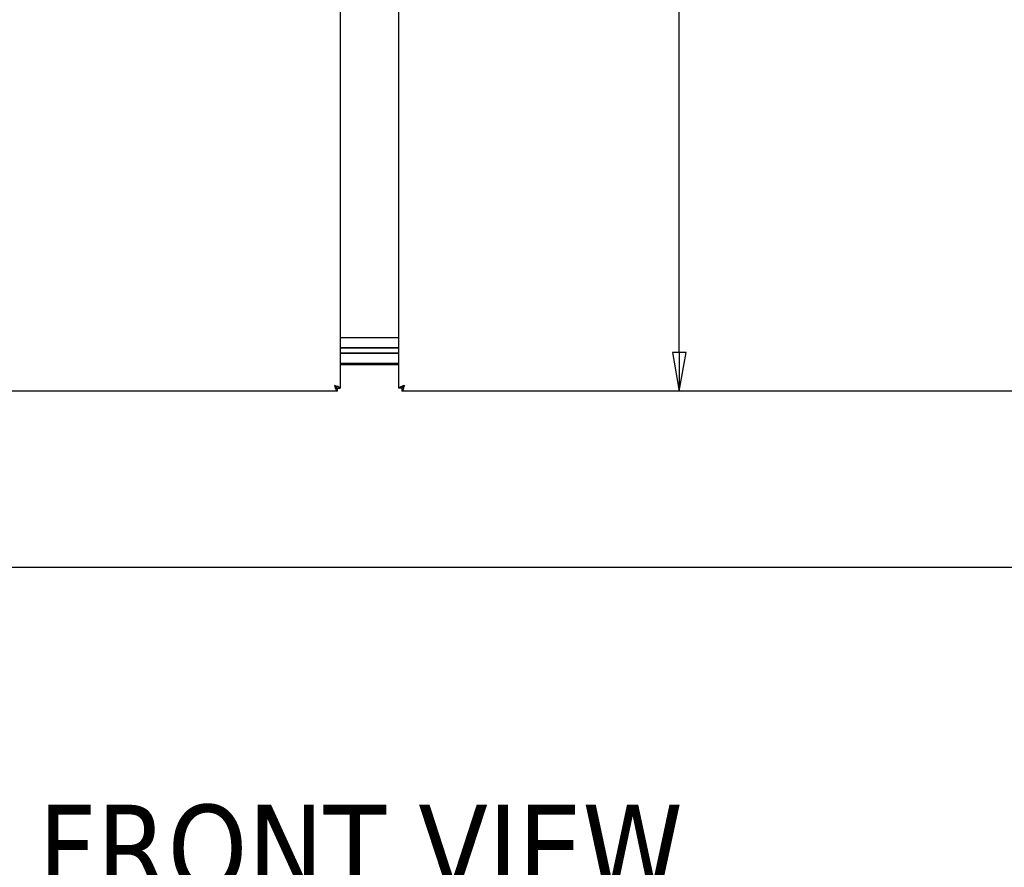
# Model space of a CAD drawing. Extents: x 785 to 1232, y 18 to 306.
# Tile 44 of 232: x 897 to 932, y 133 to 164. Entities that reach past the tile are written whole.
import ezdxf

# ---------------------------------------------------------------- set-up
doc = ezdxf.new("R2010")
doc.units = 0
doc.header["$LTSCALE"] = 4
doc.header["$MEASUREMENT"] = 0
doc.layers.get('0').update_dxf_attribs({"linetype": 'CONTINUOUS'})
doc.layers.get('DEFPOINTS').update_dxf_attribs({"linetype": 'CONTINUOUS'})
doc.styles.add('ROMANS', font='romans.shx')
doc.styles.add('Text Style168', font='tahoma.ttf')
doc.dimstyles.new('Default (ANSI)', dxfattribs={"dimscale": 20, "dimtxt": 0.07, "dimasz": 0.07, "dimexe": 0.125, "dimexo": 0.0625, "dimgap": 0.031496, "dimtad": 0, "dimtih": 1, "dimtoh": 1, "dimrnd": 1e-08, "dimzin": 0, "dimdsep": 46, "dimtxsty": 'ROMANS', "dimblk": 'Filled-1', "dimcen": 0.09, "dimdle": 0.393701, "dimclrd": 256, "dimclre": 256, "dimclrt": 256, "dimadec": 0, "dimazin": 0, "dimtfac": 0.928571, "dimtofl": 0, "dimtmove": 0, "dimatfit": 3, "dimfxl": 1, "dimtolj": 1, "dimtzin": 0, "dimlwd": -1, "dimlwe": -1, "dimarcsym": 0})

# ---------------------------------------------------------------- blocks, each defined once
blk = doc.blocks.new('Filled-1')
at = {"color": 0}
for p, q in [((0, 0), (-1, 0.179)), ((-1, 0.179), (-1, -0.179)), ((-1, 0), (0, 0)), ((-1, -0.179), (0, 0))]:
    blk.add_line(p, q, dxfattribs=at)
at = {"color": 0, "flags": 128}
blk.add_lwpolyline([(-1, -0.179), (0, 0), (-1, 0.179), (-1, -0.179)], dxfattribs=at)
at = {"color": 0}
blk.add_solid([(-1, -0.179), (0, 0), (-1, 0.179), (-1, -0.179)], dxfattribs=at)
blk = doc.blocks.new('*D24')
at = {"transparency": 16777216}
for p, q in [((914.717, 191.403), (923.227, 191.403)), ((920.727, 190.003), (920.727, 173.875)), ((920.727, 152.115), (920.727, 167.865))]:
    blk.add_line(p, q, dxfattribs=at)
at = {"layer": 'DEFPOINTS', "color": 0, "transparency": 16777216}
for p in [(913.467, 191.403), (920.727, 150.715), (945.487, 150.715)]:
    blk.add_point(p, dxfattribs=at)
at = {"transparency": 16777216, "xscale": 1.400000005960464, "yscale": 1.400000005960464, "zscale": 1.400000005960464}
for p, rotation in [((920.727, 191.403), 90), ((920.727, 150.715), 270)]:
    blk.add_blockref('Filled-1', p, dxfattribs=dict(at, rotation=rotation))
at = {"transparency": 16777216, "insert": (920.727, 170.87), "char_height": 1.4, "attachment_point": 5, "style": 'ROMANS'}
blk.add_mtext('\\A1;\\fTahoma|b0|i0;\\H1.8200;40.69\\P\\fTahoma|b0|i0;\\H1.8200;TYP.', dxfattribs=at)

msp = doc.modelspace()

# ---------------------------------------------------------------- linework, layer by layer
for p, q in [((908.459, 231.985), (908.459, 150.82)), ((910.592, 150.82), (910.592, 231.985)), ((908.459, 152.653), (910.592, 152.653)), ((910.592, 152.278), (908.459, 152.278)), ((908.459, 152.278), (910.592, 152.278)), ((908.459, 152.09), (910.592, 152.09)), ((910.592, 152.09), (908.459, 152.09)), ((910.592, 151.715), (908.459, 151.715)), ((910.592, 151.663), (908.459, 151.663)), ((908.354, 150.715), (873.564, 150.715)), ((908.354, 150.819), (908.354, 150.715)), ((908.355, 150.82), (908.459, 150.82)), ((910.696, 150.82), (910.592, 150.82)), ((910.697, 150.819), (910.697, 150.715)), ((945.487, 150.715), (910.697, 150.715)), ((945.484, 144.34), (873.567, 144.34))]:
    msp.add_line(p, q)
for points, knots in [([(908.261, 150.913), (908.28, 150.851), (908.298, 150.79), (908.317, 150.754), (908.329, 150.729), (908.342, 150.715), (908.354, 150.715)], [0, 0, 0, 0, 0.935327, 0.935327, 0.935327, 1.570796, 1.570796, 1.570796, 1.570796]), ([(908.261, 150.913), (908.284, 150.878), (908.306, 150.843), (908.328, 150.828), (908.337, 150.822), (908.346, 150.819), (908.354, 150.819)], [0, 0, 0, 0, 1.127197, 1.127197, 1.127197, 1.570796, 1.570796, 1.570796, 1.570796]), ([(908.459, 150.82), (908.459, 150.838), (908.428, 150.857), (908.379, 150.875), (908.345, 150.888), (908.303, 150.9), (908.261, 150.913)], [0, 0, 0, 0, 0.935327, 0.935327, 0.935327, 1.570796, 1.570796, 1.570796, 1.570796]), ([(908.261, 150.913), (908.297, 150.891), (908.331, 150.868), (908.346, 150.846), (908.352, 150.837), (908.355, 150.829), (908.355, 150.82)], [0, 0, 0, 0, 1.127197, 1.127197, 1.127197, 1.570796, 1.570796, 1.570796, 1.570796]), ([(910.79, 150.913), (910.728, 150.894), (910.667, 150.876), (910.631, 150.857), (910.606, 150.845), (910.592, 150.832), (910.592, 150.82)], [0, 0, 0, 0, 0.935327, 0.935327, 0.935327, 1.570796, 1.570796, 1.570796, 1.570796]), ([(910.79, 150.913), (910.755, 150.891), (910.72, 150.868), (910.705, 150.846), (910.699, 150.837), (910.696, 150.829), (910.696, 150.82)], [0, 0, 0, 0, 1.127197, 1.127197, 1.127197, 1.570796, 1.570796, 1.570796, 1.570796]), ([(910.697, 150.715), (910.715, 150.715), (910.734, 150.746), (910.752, 150.795), (910.765, 150.829), (910.777, 150.871), (910.79, 150.913)], [0, 0, 0, 0, 0.935327, 0.935327, 0.935327, 1.570796, 1.570796, 1.570796, 1.570796]), ([(910.79, 150.913), (910.768, 150.878), (910.745, 150.843), (910.723, 150.828), (910.714, 150.822), (910.706, 150.819), (910.697, 150.819)], [0, 0, 0, 0, 1.127197, 1.127197, 1.127197, 1.570796, 1.570796, 1.570796, 1.570796])]:
    msp.add_open_spline(points, degree=3, knots=knots)

# ---------------------------------------------------------------- texts
at = {"insert": (897.547, 132.578), "char_height": 3.12, "attachment_point": 7, "style": 'Text Style168'}
msp.add_mtext('FRONT VIEW', dxfattribs=at)

# ---------------------------------------------------------------- dimensions: what is measured, and where the dimension line sits
dim = msp.add_linear_dim(base=(920.727, 150.715), p1=(913.467, 191.403), p2=(945.487, 150.715), angle=90, text='\\fTahoma|b0|i0;\\H1.8200;<>\\P\\fTahoma|b0|i0;\\H1.8200;TYP.', dimstyle='Default (ANSI)', override={"dimgap": 0.031496, "dimdec": 2, "dimse2": 1, "dimtol": 0, "dimlim": 0, "dimtp": 0, "dimtm": 0, "dimtdec": 2, "dimatfit": 1})
dim.commit()
dim.dimension.update_dxf_attribs({"geometry": '*D24', "text_midpoint": (920.727, 170.87), "dimtype": 160})

doc.saveas('drawing.dxf')
